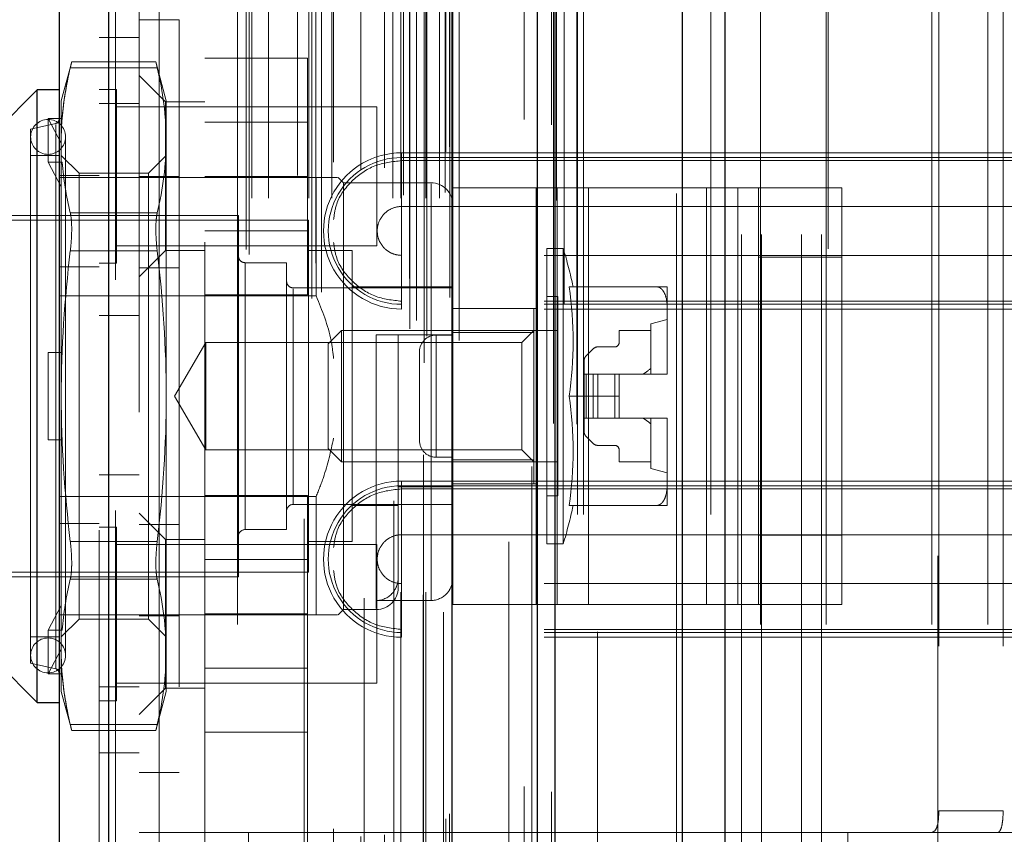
# Model space of a CAD drawing. Header units: inches. Extents: x 0.2 to 10.8, y 0.2 to 8.2.
# Tile 101 of 123: x 5.965 to 6.113, y 4.05 to 4.172. Entities that reach past the tile are written whole.
import ezdxf

# ---------------------------------------------------------------- set-up
doc = ezdxf.new("R2010")
doc.units = ezdxf.units.IN
doc.header["$MEASUREMENT"] = 0
doc.linetypes.add('HIDDEN', pattern=[0.07500000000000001, 0.05, -0.025])
doc.layers.add('DIMENSIONS', color=140, linetype='Continuous')
doc.styles.add('SLDTEXTSTYLE0', font='TXT', dxfattribs={"width": 0.7})
doc.dimstyles.new('SLDDIMSTYLE0', dxfattribs={"dimtxt": 0.0849609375, "dimasz": 0.13, "dimexe": 0, "dimexo": 0.0625, "dimgap": 0.021240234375, "dimtad": 0, "dimtih": 1, "dimtoh": 1, "dimlfac": 12, "dimrnd": 1e-09, "dimzin": 12, "dimdsep": 46, "dimtxsty": 'SLDTEXTSTYLE0', "dimsah": 1, "dimcen": 0.09, "dimadec": 0, "dimazin": 3, "dimtfac": 1, "dimtofl": 0, "dimtmove": 0, "dimatfit": 3, "dimfxl": 0, "dimfrac": 2, "dimtolj": 1, "dimtzin": 12, "dimarcsym": 0})

# ---------------------------------------------------------------- blocks, each defined once
blk = doc.blocks.new('_D_16')
at = {"layer": 'DIMENSIONS'}
for p, q in [((6.089792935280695, 5.135837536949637), (5.556361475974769, 5.135837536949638)), ((5.68136147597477, 5.135837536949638), (5.681361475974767, 4.289022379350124)), ((5.519787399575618, 4.134971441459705), (5.491257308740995, 4.134971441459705)), ((5.491257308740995, 4.134971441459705), (5.491257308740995, 3.999940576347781)), ((5.842935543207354, 4.134971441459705), (5.871465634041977, 4.134971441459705)), ((5.871465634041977, 4.134971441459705), (5.871465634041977, 3.999940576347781)), ((5.491257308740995, 3.999940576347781), (5.519787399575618, 3.999940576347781)), ((5.871465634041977, 3.999940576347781), (5.842935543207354, 3.999940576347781)), ((5.681361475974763, 3.095504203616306), (5.681361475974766, 3.980920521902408)), ((6.089792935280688, 3.095504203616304), (5.556361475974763, 3.095504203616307))]:
    blk.add_line(p, q, dxfattribs=at)
for points in [[(5.68136147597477, 5.135837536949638), (5.661361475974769, 5.005837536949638), (5.701361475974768, 5.005837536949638)], [(5.681361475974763, 3.095504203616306), (5.701361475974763, 3.225504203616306), (5.661361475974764, 3.225504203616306)]]:
    blk.add_solid(points, dxfattribs=at)
at = {"layer": 'DIMENSIONS', "char_height": 0.08333333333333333, "attachment_point": 1, "style": 'SLDTEXTSTYLE0'}
for s, insert in [('24.48', (5.519787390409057, 4.261413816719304)), ('621.9', (5.519787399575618, 4.107362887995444))]:
    blk.add_mtext(s, dxfattribs=dict(at, insert=insert))
blk = doc.blocks.new('_D_17')
at = {"layer": 'DIMENSIONS'}
for p, q in [((5.992584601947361, 5.251087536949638), (5.052772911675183, 5.251087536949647)), ((5.177772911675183, 5.251087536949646), (5.177772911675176, 4.344577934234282)), ((5.016198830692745, 4.214446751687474), (4.987668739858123, 4.214446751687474)), ((4.987668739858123, 4.214446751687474), (4.987668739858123, 4.079415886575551)), ((5.339346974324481, 4.214446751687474), (5.367877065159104, 4.214446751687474)), ((5.367877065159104, 4.214446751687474), (5.367877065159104, 4.079415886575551)), ((4.987668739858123, 4.079415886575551), (5.016198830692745, 4.079415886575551)), ((5.367877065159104, 4.079415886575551), (5.339346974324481, 4.079415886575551)), ((5.177772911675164, 2.980170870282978), (5.177772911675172, 3.92536496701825)), ((5.992584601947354, 2.980170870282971), (5.052772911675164, 2.980170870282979))]:
    blk.add_line(p, q, dxfattribs=at)
for points in [[(5.177772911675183, 5.251087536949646), (5.157772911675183, 5.121087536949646), (5.197772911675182, 5.121087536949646)], [(5.177772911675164, 2.980170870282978), (5.197772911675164, 3.110170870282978), (5.157772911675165, 3.110170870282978)]]:
    blk.add_solid(points, dxfattribs=at)
at = {"layer": 'DIMENSIONS', "char_height": 0.08333333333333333, "attachment_point": 1, "style": 'SLDTEXTSTYLE0'}
for s, insert in [('27.25', (5.016198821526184, 4.340889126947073)), ('692.2', (5.016198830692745, 4.186838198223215)), ('OPENING', (4.915735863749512, 4.032787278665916))]:
    blk.add_mtext(s, dxfattribs=dict(at, insert=insert))

msp = doc.modelspace()

# ---------------------------------------------------------------- linework, layer by layer
at = {"color": 7, "linetype": 'Continuous', "lineweight": 25}
for p, q in [((6.070660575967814, 5.343583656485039), (6.070660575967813, 2.897754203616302)), ((6.064296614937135, 2.897754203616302), (6.064296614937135, 5.342403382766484)), ((6.04258460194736, 2.897754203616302), (6.04258460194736, 5.333170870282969)), ((6.045220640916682, 2.897754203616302), (6.045220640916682, 5.333429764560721)), ((6.029781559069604, 2.923858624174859), (6.029781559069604, 5.307466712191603)), ((5.978260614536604, 2.93294315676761), (5.978260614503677, 5.298382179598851)), ((5.970823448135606, 5.295437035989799), (5.970823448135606, 2.935888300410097)), ((5.967542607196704, 4.16144449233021), (5.957892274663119, 4.151794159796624)), ((5.970823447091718, 4.16144449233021), (5.967542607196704, 4.16144449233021)), ((5.967542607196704, 4.069580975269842), (5.967542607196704, 4.16144449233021)), ((5.957892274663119, 4.079231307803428), (5.967542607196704, 4.069580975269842)), ((5.967542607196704, 4.069580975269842), (5.970823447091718, 4.069580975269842))]:
    msp.add_line(p, q, dxfattribs=at)
at = {"color": 7, "linetype": 'HIDDEN', "lineweight": 18}
for p, q in [((6.070660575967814, 5.34358365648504), (6.070660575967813, 2.897754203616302)), ((6.070660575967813, 2.897754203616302), (6.070660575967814, 5.34358365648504)), ((6.070660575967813, 2.897754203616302), (6.070660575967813, 5.34358365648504)), ((6.064296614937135, 2.897754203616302), (6.064296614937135, 5.342403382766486)), ((6.068539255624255, 2.897754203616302), (6.068539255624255, 5.342403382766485)), ((6.068539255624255, 2.897754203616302), (6.068539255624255, 5.342403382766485)), ((6.045220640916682, 2.897754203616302), (6.045220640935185, 5.333429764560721)), ((6.048584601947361, 2.897754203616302), (6.048584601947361, 5.333170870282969)), ((6.049463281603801, 2.897754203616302), (6.049463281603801, 5.333429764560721)), ((6.049463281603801, 2.897754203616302), (6.049463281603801, 5.333429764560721)), ((6.044966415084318, 2.911388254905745), (6.044966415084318, 5.319937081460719)), ((6.025556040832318, 2.920524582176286), (6.025556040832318, 5.310800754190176)), ((6.025556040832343, 2.920524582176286), (6.025556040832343, 5.310800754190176)), ((6.025471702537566, 5.306706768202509), (6.025471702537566, 2.92461856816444)), ((6.025981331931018, 2.924528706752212), (6.025981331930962, 5.306796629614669)), ((6.030823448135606, 2.923858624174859), (6.030823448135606, 5.307466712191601)), ((6.023418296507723, 2.925593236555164), (6.023418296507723, 5.305732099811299)), ((6.02441061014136, 2.92684811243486), (6.02441061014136, 5.304478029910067)), ((6.041711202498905, 5.304981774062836), (6.041711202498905, 2.926355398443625)), ((6.008743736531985, 2.930156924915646), (6.008743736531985, 5.301168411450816)), ((6.029405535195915, 2.930306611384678), (6.029405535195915, 5.301018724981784)), ((6.02940553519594, 2.930306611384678), (6.02940553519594, 5.301018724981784)), ((6.029857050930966, 2.929342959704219), (6.029857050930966, 5.301982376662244)), ((6.029883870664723, 2.929552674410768), (6.029883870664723, 5.301772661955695)), ((6.010175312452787, 2.931081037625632), (6.010175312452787, 5.300240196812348)), ((6.021020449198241, 5.299823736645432), (6.021020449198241, 2.931505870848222)), ((5.978260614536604, 5.298382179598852), (5.978260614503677, 2.932943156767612)), ((5.979302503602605, 2.93294315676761), (5.979302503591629, 5.298382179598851)), ((5.979302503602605, 5.298382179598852), (5.979302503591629, 2.932943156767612)), ((6.023387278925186, 2.93314036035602), (6.023387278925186, 5.298184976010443)), ((6.007563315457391, 5.297135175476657), (6.007563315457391, 2.934185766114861)), ((5.976823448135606, 5.29543703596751), (5.976823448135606, 2.935888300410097)), ((6.009328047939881, 2.935459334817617), (6.009328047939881, 5.295866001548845)), ((5.998878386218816, 2.937492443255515), (5.998878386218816, 5.293832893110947)), ((5.99931111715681, 2.936761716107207), (5.99931111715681, 5.294563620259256)), ((6.03827456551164, 5.29368109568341), (6.03827456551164, 2.937619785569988)), ((5.999711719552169, 2.94520967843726), (5.999711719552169, 5.286115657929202)), ((5.999711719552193, 2.94520967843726), (5.999711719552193, 5.286115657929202)), ((6.00224429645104, 2.94520967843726), (6.00224429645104, 5.286115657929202)), ((6.008279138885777, 2.945209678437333), (6.008279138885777, 5.286115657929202)), ((6.011724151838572, 2.94520967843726), (6.011724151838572, 5.286115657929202)), ((6.020894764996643, 2.94520967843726), (6.020894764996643, 5.286115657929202)), ((6.022067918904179, 5.286115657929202), (6.022067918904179, 2.94520967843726)), ((6.022067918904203, 2.94520967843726), (6.022067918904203, 5.286115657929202)), ((6.025817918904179, 2.94520967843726), (6.025817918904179, 5.286115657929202)), ((6.025817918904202, 5.286115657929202), (6.025817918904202, 2.94520967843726)), ((6.027891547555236, 2.94520967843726), (6.027891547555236, 5.286115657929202)), ((6.02789154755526, 2.94520967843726), (6.02789154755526, 5.286115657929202)), ((6.008067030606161, 5.28545156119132), (6.008067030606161, 2.945874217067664)), ((6.016596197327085, 5.28521434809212), (6.016596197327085, 2.946109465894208)), ((6.022484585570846, 2.945626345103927), (6.022484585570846, 5.285698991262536)), ((6.025401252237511, 5.285698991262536), (6.025401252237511, 2.945626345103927)), ((6.028734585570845, 2.946043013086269), (6.028734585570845, 5.285282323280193)), ((6.028734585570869, 2.946043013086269), (6.028734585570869, 5.285282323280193)), ((6.028490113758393, 5.283120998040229), (6.028490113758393, 2.948204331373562)), ((6.006552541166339, 2.948575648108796), (6.006552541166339, 5.282749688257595)), ((6.016048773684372, 2.949504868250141), (6.016048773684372, 5.281820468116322)), ((6.016048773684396, 2.949504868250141), (6.016048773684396, 5.281820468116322)), ((6.019603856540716, 2.949750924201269), (6.019603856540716, 5.281562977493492)), ((6.011992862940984, 2.950613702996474), (6.011992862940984, 5.280718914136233)), ((6.0288049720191, 2.952122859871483), (6.0288049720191, 5.27920247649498)), ((6.028804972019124, 2.952122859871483), (6.028804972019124, 5.27920247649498)), ((6.029352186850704, 2.952895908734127), (6.029352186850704, 5.278429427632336)), ((6.029352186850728, 2.952895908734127), (6.029352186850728, 5.278429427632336)), ((6.040544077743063, 2.956986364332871), (6.040544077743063, 5.274338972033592)), ((6.044677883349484, 2.956207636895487), (6.044677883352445, 5.275083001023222)), ((6.051584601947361, 2.980170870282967), (6.051584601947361, 5.251087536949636)), ((6.051584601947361, 2.980170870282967), (6.051584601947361, 5.251087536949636)), ((6.051584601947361, 2.980170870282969), (6.051584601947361, 5.251087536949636)), ((6.051584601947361, 2.980170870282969), (6.051584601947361, 5.251087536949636)), ((5.982823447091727, 5.213120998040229), (5.982823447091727, 3.018204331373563)), ((5.985823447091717, 3.018204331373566), (5.985823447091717, 5.213120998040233)), ((5.985823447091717, 3.018204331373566), (5.985823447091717, 5.213120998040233)), ((5.985823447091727, 5.213120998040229), (5.985823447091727, 3.018204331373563)), ((5.985823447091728, 5.213120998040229), (5.985823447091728, 3.018204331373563)), ((6.073167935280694, 3.839754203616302), (6.073167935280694, 4.391587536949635)), ((6.073167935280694, 3.839754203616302), (6.073167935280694, 4.391587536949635)), ((6.076167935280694, 3.839754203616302), (6.076167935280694, 4.391587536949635)), ((6.082167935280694, 3.839754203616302), (6.082167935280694, 4.391587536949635)), ((6.085167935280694, 3.839754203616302), (6.085167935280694, 4.391587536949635)), ((6.085167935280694, 3.839754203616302), (6.085167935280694, 4.391587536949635)), ((6.086169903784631, 4.237608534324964), (6.086169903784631, 3.991545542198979)), ((6.102574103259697, 3.991545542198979), (6.102574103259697, 4.237608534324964)), ((5.992665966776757, 4.038579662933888), (5.992665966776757, 4.192779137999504)), ((6.063417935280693, 4.045879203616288), (6.063417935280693, 4.185462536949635)), ((5.997587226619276, 4.181296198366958), (5.997587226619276, 4.050062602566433)), ((5.997587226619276, 4.181296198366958), (5.997587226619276, 4.050062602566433)), ((6.075999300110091, 4.181296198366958), (6.075999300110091, 4.050062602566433)), ((6.08584181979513, 4.181296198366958), (6.08584181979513, 4.050062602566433)), ((6.101683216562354, 4.181296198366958), (6.101683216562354, 4.050062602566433)), ((6.110119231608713, 4.181296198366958), (6.110119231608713, 4.050062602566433)), ((6.1027360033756, 4.178015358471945), (6.102736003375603, 4.053343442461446)), ((6.112386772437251, 4.178015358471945), (6.112386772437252, 4.053343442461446)), ((5.988823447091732, 4.171929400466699), (5.982823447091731, 4.171929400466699)), ((5.988823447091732, 4.171929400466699), (5.988823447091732, 4.059096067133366)), ((5.982823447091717, 4.169287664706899), (5.976823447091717, 4.169287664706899)), ((5.972715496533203, 4.165640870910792), (5.971151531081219, 4.159804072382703)), ((5.985355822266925, 4.165640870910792), (5.972695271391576, 4.165640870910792)), ((5.986899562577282, 4.159804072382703), (5.985335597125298, 4.165640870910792)), ((5.992665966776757, 4.166204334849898), (6.008082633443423, 4.166204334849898)), ((6.008082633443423, 4.148454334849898), (6.008082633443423, 4.166204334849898)), ((5.972509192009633, 4.164761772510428), (5.985541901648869, 4.164761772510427)), ((5.972509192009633, 4.164761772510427), (5.985541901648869, 4.164761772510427)), ((5.986760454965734, 4.159642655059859), (5.982823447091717, 4.163579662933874)), ((5.979427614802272, 4.161475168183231), (5.976823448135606, 4.161475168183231)), ((5.979427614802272, 4.135433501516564), (5.979427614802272, 4.161475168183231)), ((5.971151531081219, 4.156727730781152), (5.971151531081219, 4.159804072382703)), ((5.98282344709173, 4.159412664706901), (5.976823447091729, 4.159412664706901)), ((5.986760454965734, 4.159642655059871), (5.986760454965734, 4.137332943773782)), ((5.992665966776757, 4.159642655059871), (5.986760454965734, 4.159642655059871)), ((5.986899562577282, 4.153870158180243), (5.986899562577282, 4.159804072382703)), ((6.018490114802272, 4.158871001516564), (5.979427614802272, 4.158871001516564)), ((6.018490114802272, 4.138037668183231), (6.018490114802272, 4.158871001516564)), ((5.97031488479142, 4.156406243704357), (5.966558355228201, 4.155538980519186)), ((5.969183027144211, 4.150589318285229), (5.969183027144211, 4.157150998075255)), ((5.969183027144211, 4.157150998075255), (5.971281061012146, 4.157150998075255)), ((5.971151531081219, 4.153458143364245), (5.969183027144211, 4.157150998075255)), ((5.971281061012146, 4.157150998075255), (5.971151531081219, 4.156727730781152)), ((5.971151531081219, 4.156727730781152), (5.971151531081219, 4.153458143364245)), ((6.008082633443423, 4.156616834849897), (5.992665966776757, 4.156616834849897)), ((5.966558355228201, 4.075486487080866), (5.966558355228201, 4.155538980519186)), ((5.97031488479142, 4.074619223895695), (5.97031488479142, 4.15625892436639)), ((5.971151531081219, 4.153458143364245), (5.971151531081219, 4.150166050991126)), ((5.971807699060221, 4.07663478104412), (5.971807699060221, 4.154390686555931)), ((5.986899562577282, 4.115512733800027), (5.986899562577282, 4.153870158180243)), ((6.022193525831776, 4.152000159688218), (6.143584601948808, 4.152000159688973)), ((6.022193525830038, 4.152000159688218), (6.022193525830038, 4.150829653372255)), ((5.970823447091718, 4.15160197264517), (5.966558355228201, 4.15160197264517)), ((5.969183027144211, 4.150589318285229), (5.971281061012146, 4.150589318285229)), ((5.971151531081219, 4.146896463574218), (5.969183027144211, 4.150589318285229)), ((5.973815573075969, 4.14893793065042), (5.971151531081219, 4.15160197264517)), ((5.971281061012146, 4.150589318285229), (5.971151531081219, 4.150166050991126)), ((5.986899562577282, 4.15160197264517), (5.984235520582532, 4.14893793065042)), ((6.022193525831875, 4.151289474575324), (6.143584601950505, 4.151289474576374)), ((6.022193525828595, 4.151289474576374), (6.022193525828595, 4.143947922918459)), ((6.022193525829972, 4.150829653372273), (6.143584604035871, 4.150829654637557)), ((5.971151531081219, 4.115512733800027), (5.971151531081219, 4.150166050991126)), ((5.973815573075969, 4.144459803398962), (5.973815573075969, 4.14893793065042)), ((5.984235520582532, 4.14893793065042), (5.973815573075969, 4.14893793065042)), ((5.984235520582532, 4.144459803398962), (5.984235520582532, 4.14893793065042)), ((6.009373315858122, 4.148321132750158), (5.970823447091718, 4.148321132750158)), ((5.976823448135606, 4.148621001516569), (5.970823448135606, 4.148621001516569)), ((5.988823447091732, 4.14847106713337), (5.982823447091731, 4.14847106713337)), ((5.992665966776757, 4.148454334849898), (6.008082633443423, 4.148454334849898)), ((6.008082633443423, 4.130704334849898), (6.008082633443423, 4.148454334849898)), ((6.009373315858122, 4.130547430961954), (6.009373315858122, 4.148321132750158)), ((6.013474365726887, 4.147500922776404), (6.012654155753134, 4.148321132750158)), ((6.013474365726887, 4.083524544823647), (6.013474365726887, 4.147500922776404)), ((6.026597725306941, 4.147500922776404), (6.013474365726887, 4.147500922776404)), ((6.026597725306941, 4.084871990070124), (6.026597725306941, 4.147350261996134)), ((6.029878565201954, 4.084264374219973), (6.029878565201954, 4.146764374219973)), ((6.029878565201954, 4.146764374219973), (6.045505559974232, 4.146764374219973)), ((6.042378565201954, 4.084264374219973), (6.042378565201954, 4.146764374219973)), ((6.045505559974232, 4.084264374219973), (6.045505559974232, 4.146764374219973)), ((6.045505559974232, 4.146764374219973), (6.067898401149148, 4.146764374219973)), ((6.050192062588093, 4.084264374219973), (6.050192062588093, 4.146764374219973)), ((6.067898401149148, 4.084264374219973), (6.067898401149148, 4.146764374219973)), ((6.067898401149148, 4.146764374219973), (6.075711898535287, 4.146764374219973)), ((6.07258490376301, 4.084264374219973), (6.07258490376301, 4.146764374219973)), ((6.075711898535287, 4.146764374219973), (6.088211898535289, 4.146764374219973)), ((6.075711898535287, 4.136347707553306), (6.075711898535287, 4.146764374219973)), ((6.088211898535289, 4.146764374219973), (6.088211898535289, 4.136347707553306)), ((5.973815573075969, 4.082087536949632), (5.973815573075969, 4.144459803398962)), ((5.984235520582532, 4.082087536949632), (5.984235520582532, 4.144459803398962)), ((6.022193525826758, 4.143947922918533), (6.143584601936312, 4.143947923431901)), ((6.008225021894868, 4.141923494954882), (5.962621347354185, 4.141923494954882)), ((5.997726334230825, 4.142579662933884), (5.963277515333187, 4.142579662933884)), ((5.972509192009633, 4.142978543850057), (5.985541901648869, 4.142978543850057)), ((5.972509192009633, 4.142978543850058), (5.985541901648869, 4.142978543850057)), ((5.997726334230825, 4.088445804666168), (5.997726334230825, 4.142579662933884)), ((6.008225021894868, 4.08910197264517), (6.008225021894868, 4.141923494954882)), ((5.992665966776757, 4.140291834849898), (6.008082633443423, 4.140291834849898)), ((5.972509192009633, 4.137295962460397), (5.985541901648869, 4.137295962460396)), ((5.972509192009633, 4.137295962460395), (5.985541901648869, 4.137295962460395)), ((5.979427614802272, 4.138037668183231), (6.018490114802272, 4.138037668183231)), ((5.982823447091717, 4.13339593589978), (5.986760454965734, 4.137332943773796)), ((5.986760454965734, 4.137332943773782), (5.992665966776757, 4.137332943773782)), ((6.014786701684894, 4.137330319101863), (6.008225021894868, 4.137330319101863)), ((6.014786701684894, 4.093695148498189), (6.014786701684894, 4.137330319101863)), ((6.04398617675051, 4.093367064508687), (6.04398617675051, 4.137658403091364)), ((6.04642802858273, 4.137658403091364), (6.04398617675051, 4.137658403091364)), ((6.04642802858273, 4.093367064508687), (6.04642802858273, 4.137658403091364)), ((6.022193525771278, 4.129281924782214), (6.022193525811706, 4.136623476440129)), ((6.143584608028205, 4.136623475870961), (6.02219352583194, 4.136623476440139)), ((6.075711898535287, 4.094681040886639), (6.075711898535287, 4.136347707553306)), ((6.075711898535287, 4.136347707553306), (6.088211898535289, 4.136347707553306)), ((6.088211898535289, 4.094681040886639), (6.088211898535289, 4.136347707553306)), ((5.976823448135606, 4.134912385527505), (5.970823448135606, 4.134912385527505)), ((5.976823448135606, 4.135433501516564), (5.979427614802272, 4.135433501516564)), ((5.988823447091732, 4.134762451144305), (5.982823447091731, 4.134762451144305)), ((5.998710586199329, 4.095499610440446), (5.998710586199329, 4.135525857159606)), ((6.004944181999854, 4.135525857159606), (5.998710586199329, 4.135525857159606)), ((6.004944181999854, 4.095499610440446), (6.004944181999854, 4.135525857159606)), ((6.029878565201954, 4.131752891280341), (6.005928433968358, 4.131752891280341)), ((6.005928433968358, 4.099272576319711), (6.005928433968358, 4.131601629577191)), ((6.029878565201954, 4.131916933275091), (6.014786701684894, 4.131916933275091)), ((6.047317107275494, 4.131916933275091), (6.060453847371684, 4.131916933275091)), ((6.062030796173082, 4.128480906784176), (6.062030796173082, 4.131916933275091)), ((6.009373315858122, 4.130547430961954), (5.970823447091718, 4.130547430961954)), ((5.992665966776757, 4.130704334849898), (6.008082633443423, 4.130704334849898)), ((6.022193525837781, 4.128571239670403), (6.022193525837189, 4.12974174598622)), ((6.143584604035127, 4.129741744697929), (6.022193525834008, 4.129741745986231)), ((6.045626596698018, 4.130440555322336), (6.04398617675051, 4.130440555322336)), ((6.045626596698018, 4.100584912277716), (6.045626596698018, 4.130440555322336)), ((6.143584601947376, 4.129281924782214), (6.022193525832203, 4.129281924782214)), ((6.143584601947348, 4.128571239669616), (6.022193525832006, 4.128571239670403)), ((6.029878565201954, 4.128639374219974), (6.042378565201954, 4.128639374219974)), ((6.042017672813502, 4.128636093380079), (6.029878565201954, 4.128636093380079)), ((6.042017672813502, 4.125079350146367), (6.042017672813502, 4.128636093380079)), ((6.062030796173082, 4.118948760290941), (6.062030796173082, 4.128480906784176)), ((5.976823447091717, 4.127620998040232), (5.982823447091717, 4.127620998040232)), ((6.062030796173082, 4.126995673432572), (6.059570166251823, 4.126339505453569)), ((6.01319057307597, 4.125355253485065), (6.011177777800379, 4.123342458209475)), ((6.01319057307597, 4.105670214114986), (6.01319057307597, 4.125355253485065)), ((6.045626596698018, 4.125355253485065), (6.01319057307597, 4.125355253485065)), ((6.042017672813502, 4.125355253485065), (6.040241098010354, 4.123578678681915)), ((6.059570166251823, 4.125355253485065), (6.054812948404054, 4.125355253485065)), ((6.054812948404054, 4.125355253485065), (6.054812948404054, 4.123550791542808)), ((6.059570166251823, 4.118793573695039), (6.059570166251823, 4.126339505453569)), ((6.026597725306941, 4.124699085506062), (6.018395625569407, 4.124699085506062)), ((6.018395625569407, 4.124699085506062), (6.018395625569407, 4.083670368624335)), ((6.021676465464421, 4.086805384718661), (6.021676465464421, 4.124699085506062)), ((6.027378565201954, 4.12468104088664), (6.027378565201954, 4.106347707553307)), ((6.027378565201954, 4.12468104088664), (6.029878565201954, 4.12468104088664)), ((6.027378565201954, 4.106347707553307), (6.027378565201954, 4.12468104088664)), ((6.042017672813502, 4.125079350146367), (6.029878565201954, 4.125079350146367)), ((6.042017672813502, 4.105946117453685), (6.042017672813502, 4.125079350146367)), ((5.9928083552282, 4.123578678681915), (5.988151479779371, 4.115512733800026)), ((5.9928083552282, 4.107446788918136), (5.9928083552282, 4.123578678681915)), ((6.040241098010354, 4.123578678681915), (5.9928083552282, 4.123578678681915)), ((6.011177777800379, 4.107683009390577), (6.011177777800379, 4.123342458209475)), ((6.040241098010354, 4.107446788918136), (6.040241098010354, 4.123578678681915)), ((6.050915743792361, 4.122606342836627), (6.04985188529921, 4.121542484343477)), ((6.054156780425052, 4.122894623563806), (6.051611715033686, 4.122894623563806)), ((5.969183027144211, 4.108951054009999), (5.969183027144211, 4.122074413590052)), ((5.969183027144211, 4.122074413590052), (5.971151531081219, 4.122074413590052)), ((5.971281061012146, 4.122074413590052), (5.971151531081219, 4.122074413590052)), ((6.024878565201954, 4.12218104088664), (6.024878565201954, 4.108847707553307)), ((6.049563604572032, 4.120846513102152), (6.049563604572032, 4.118793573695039)), ((6.049563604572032, 4.118793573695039), (6.049563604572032, 4.112231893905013)), ((6.04985188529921, 4.118793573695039), (6.049563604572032, 4.118793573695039)), ((6.050915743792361, 4.118793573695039), (6.04985188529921, 4.118793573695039)), ((6.04985188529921, 4.118793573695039), (6.04985188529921, 4.112231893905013)), ((6.04985188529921, 4.118793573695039), (6.04985188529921, 4.112231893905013)), ((6.051611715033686, 4.118793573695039), (6.050915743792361, 4.118793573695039)), ((6.050915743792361, 4.118793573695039), (6.050915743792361, 4.112231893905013)), ((6.050915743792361, 4.118793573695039), (6.050915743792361, 4.112231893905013)), ((6.051611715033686, 4.118793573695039), (6.051611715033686, 4.112231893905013)), ((6.054156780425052, 4.118793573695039), (6.051611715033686, 4.118793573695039)), ((6.051611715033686, 4.118793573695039), (6.051611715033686, 4.112231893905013)), ((6.054156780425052, 4.118793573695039), (6.054156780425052, 4.112231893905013)), ((6.054812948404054, 4.118793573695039), (6.054156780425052, 4.118793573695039)), ((6.054156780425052, 4.118793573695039), (6.054156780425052, 4.112231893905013)), ((6.054812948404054, 4.118793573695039), (6.062029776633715, 4.118793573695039)), ((6.054812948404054, 4.115512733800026), (6.054812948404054, 4.118793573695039)), ((6.062029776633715, 4.118793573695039), (6.062030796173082, 4.118793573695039)), ((6.062030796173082, 4.118793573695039), (6.062030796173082, 4.118948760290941)), ((5.971151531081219, 4.080859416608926), (5.971151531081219, 4.115512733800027)), ((5.986899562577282, 4.077155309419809), (5.986899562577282, 4.115512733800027)), ((5.988151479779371, 4.115512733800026), (5.9928083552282, 4.107446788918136)), ((6.047317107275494, 4.115512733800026), (6.054812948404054, 4.115512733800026)), ((6.054812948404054, 4.115512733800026), (6.054812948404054, 4.112231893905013)), ((6.04985188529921, 4.112231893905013), (6.049563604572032, 4.112231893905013)), ((6.049563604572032, 4.112231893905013), (6.049563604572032, 4.1101789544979)), ((6.050915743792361, 4.112231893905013), (6.04985188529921, 4.112231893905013)), ((6.051611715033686, 4.112231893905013), (6.050915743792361, 4.112231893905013)), ((6.054156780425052, 4.112231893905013), (6.051611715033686, 4.112231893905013)), ((6.054812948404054, 4.112231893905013), (6.054156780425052, 4.112231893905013)), ((6.054812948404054, 4.112231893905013), (6.062029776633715, 4.112231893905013)), ((6.059570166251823, 4.104685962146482), (6.059570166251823, 4.112231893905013)), ((6.062029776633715, 4.112231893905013), (6.062030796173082, 4.112231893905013)), ((6.062030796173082, 4.112076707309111), (6.062030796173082, 4.112231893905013)), ((6.062030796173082, 4.102544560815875), (6.062030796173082, 4.112076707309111)), ((6.04985188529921, 4.109482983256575), (6.050915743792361, 4.108419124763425)), ((5.969183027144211, 4.108951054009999), (5.971151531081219, 4.108951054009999)), ((5.971281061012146, 4.108951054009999), (5.971151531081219, 4.108951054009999)), ((6.011177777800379, 4.107683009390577), (6.01319057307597, 4.105670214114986)), ((6.051611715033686, 4.108130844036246), (6.054156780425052, 4.108130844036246)), ((5.9928083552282, 4.107446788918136), (6.040241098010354, 4.107446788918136)), ((6.027378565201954, 4.106347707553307), (6.029878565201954, 4.106347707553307)), ((6.040241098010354, 4.107446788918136), (6.042017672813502, 4.105670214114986)), ((6.054812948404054, 4.107474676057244), (6.054812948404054, 4.105670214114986)), ((6.01319057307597, 4.105670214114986), (6.045626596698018, 4.105670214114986)), ((6.042017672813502, 4.105946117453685), (6.029878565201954, 4.105946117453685)), ((6.042017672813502, 4.102389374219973), (6.042017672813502, 4.105946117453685)), ((6.054812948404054, 4.105670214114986), (6.059570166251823, 4.105670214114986)), ((6.059570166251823, 4.104685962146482), (6.062030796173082, 4.10402979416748)), ((5.982823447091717, 4.103704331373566), (5.976823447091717, 4.103704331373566)), ((6.029878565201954, 4.101921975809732), (6.021676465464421, 4.101921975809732)), ((6.022193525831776, 4.102787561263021), (6.143584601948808, 4.102787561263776)), ((6.022193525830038, 4.102787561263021), (6.022193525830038, 4.101617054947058)), ((6.022193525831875, 4.102076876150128), (6.143584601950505, 4.102076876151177)), ((6.022193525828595, 4.102076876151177), (6.022193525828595, 4.094735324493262)), ((6.029878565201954, 4.102389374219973), (6.042378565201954, 4.102389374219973)), ((6.062030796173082, 4.09910853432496), (6.062030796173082, 4.102544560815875)), ((6.009373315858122, 4.100478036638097), (5.970823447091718, 4.100478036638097)), ((5.992665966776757, 4.100621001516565), (6.008082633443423, 4.100621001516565)), ((6.008082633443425, 4.082871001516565), (6.008082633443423, 4.100621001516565)), ((6.009373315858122, 4.082704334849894), (6.009373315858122, 4.100478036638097)), ((6.022193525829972, 4.101617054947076), (6.143584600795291, 4.10161705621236)), ((6.04398617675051, 4.100584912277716), (6.045626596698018, 4.100584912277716)), ((6.005928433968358, 4.099272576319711), (6.029878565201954, 4.099272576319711)), ((6.014786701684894, 4.09910853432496), (6.021676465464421, 4.09910853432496)), ((6.047317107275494, 4.09910853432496), (6.060453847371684, 4.09910853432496)), ((5.986760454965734, 4.094025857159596), (5.982823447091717, 4.097962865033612)), ((5.976823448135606, 4.096412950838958), (5.970823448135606, 4.096412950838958)), ((5.979427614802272, 4.095891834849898), (5.976823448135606, 4.095891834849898)), ((5.979427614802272, 4.069850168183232), (5.979427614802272, 4.095891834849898)), ((5.988823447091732, 4.096263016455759), (5.982823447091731, 4.096263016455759)), ((5.998710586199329, 4.095499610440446), (6.004944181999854, 4.095499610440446)), ((6.022193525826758, 4.094735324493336), (6.14358460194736, 4.094735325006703)), ((6.075711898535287, 4.094681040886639), (6.088211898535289, 4.094681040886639)), ((6.075711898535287, 4.084264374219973), (6.075711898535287, 4.094681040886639)), ((6.088211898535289, 4.094681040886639), (6.088211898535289, 4.084264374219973)), ((5.972509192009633, 4.093729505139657), (5.985541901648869, 4.093729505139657)), ((5.972509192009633, 4.093729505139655), (5.985541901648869, 4.093729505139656)), ((6.018490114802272, 4.093287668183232), (5.979427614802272, 4.093287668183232)), ((5.986760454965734, 4.094025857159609), (5.986760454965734, 4.082871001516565)), ((5.992665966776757, 4.094025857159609), (5.986760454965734, 4.094025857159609)), ((6.008225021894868, 4.093695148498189), (6.014786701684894, 4.093695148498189)), ((6.018490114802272, 4.072454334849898), (6.018490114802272, 4.093287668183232)), ((6.04398617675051, 4.093367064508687), (6.04642802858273, 4.093367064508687)), ((6.008082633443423, 4.091033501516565), (5.992665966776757, 4.091033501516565)), ((5.962621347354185, 4.08910197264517), (6.008225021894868, 4.08910197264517)), ((5.963277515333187, 4.088445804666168), (5.997726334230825, 4.088445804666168)), ((5.972509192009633, 4.088046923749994), (5.985541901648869, 4.088046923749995)), ((5.972509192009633, 4.088046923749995), (5.985541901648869, 4.088046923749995)), ((6.022193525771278, 4.080069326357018), (6.022193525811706, 4.087410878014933)), ((6.143584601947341, 4.087410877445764), (6.02219352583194, 4.087410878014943)), ((5.969183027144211, 4.080436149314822), (5.971151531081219, 4.084129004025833)), ((6.026597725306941, 4.084871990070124), (6.018395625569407, 4.084871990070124)), ((6.029878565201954, 4.084264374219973), (6.045505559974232, 4.084264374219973)), ((6.045505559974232, 4.084264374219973), (6.067898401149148, 4.084264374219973)), ((6.067898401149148, 4.084264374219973), (6.075711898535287, 4.084264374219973)), ((6.075711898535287, 4.084264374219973), (6.088211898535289, 4.084264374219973)), ((5.976823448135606, 4.082704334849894), (5.970823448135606, 4.082704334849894)), ((6.009373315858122, 4.082704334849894), (5.976823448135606, 4.082704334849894)), ((5.988823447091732, 4.082554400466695), (5.982823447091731, 4.082554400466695)), ((5.986760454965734, 4.082871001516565), (5.986760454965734, 4.07171614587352)), ((5.992665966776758, 4.082871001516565), (6.008082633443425, 4.082871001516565)), ((6.008082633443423, 4.065121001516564), (6.008082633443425, 4.082871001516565)), ((6.012654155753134, 4.082704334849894), (6.013474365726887, 4.083524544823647)), ((6.013474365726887, 4.083524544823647), (6.018395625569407, 4.083524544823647)), ((5.971151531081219, 4.079423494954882), (5.973815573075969, 4.082087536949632)), ((5.973815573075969, 4.082087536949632), (5.984235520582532, 4.082087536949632)), ((5.984235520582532, 4.082087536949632), (5.986899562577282, 4.079423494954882)), ((5.971281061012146, 4.080436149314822), (5.969183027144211, 4.080436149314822)), ((5.969183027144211, 4.080436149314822), (5.969183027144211, 4.073874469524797)), ((5.971281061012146, 4.080436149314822), (5.971151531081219, 4.080859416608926)), ((5.971151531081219, 4.080859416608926), (5.971151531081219, 4.077567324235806)), ((6.022193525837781, 4.079358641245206), (6.022193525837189, 4.080529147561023)), ((6.143584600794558, 4.080529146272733), (6.022193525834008, 4.080529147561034)), ((6.143584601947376, 4.080069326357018), (6.022193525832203, 4.080069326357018)), ((5.966558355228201, 4.079423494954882), (5.970823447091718, 4.079423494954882)), ((6.143584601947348, 4.079358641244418), (6.022193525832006, 4.079358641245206)), ((5.969183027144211, 4.073874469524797), (5.971151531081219, 4.077567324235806)), ((5.971151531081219, 4.0742977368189), (5.971151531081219, 4.077567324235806)), ((5.986899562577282, 4.071221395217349), (5.986899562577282, 4.077155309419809)), ((5.966558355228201, 4.075486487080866), (5.97031488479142, 4.074619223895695)), ((5.971281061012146, 4.073874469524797), (5.969183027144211, 4.073874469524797)), ((5.971281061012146, 4.073874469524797), (5.971151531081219, 4.0742977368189)), ((5.971151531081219, 4.071221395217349), (5.971151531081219, 4.0742977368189)), ((5.992665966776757, 4.074708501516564), (6.008082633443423, 4.074708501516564)), ((5.979427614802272, 4.072454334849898), (6.018490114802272, 4.072454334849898)), ((5.971151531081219, 4.071221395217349), (5.972715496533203, 4.06538459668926)), ((5.976823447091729, 4.0719126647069), (5.98282344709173, 4.0719126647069)), ((5.982823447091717, 4.067779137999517), (5.986760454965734, 4.071716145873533)), ((5.985335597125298, 4.06538459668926), (5.986899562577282, 4.071221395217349)), ((5.986760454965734, 4.07171614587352), (5.992665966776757, 4.07171614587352)), ((5.976823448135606, 4.069850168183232), (5.979427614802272, 4.069850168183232)), ((5.972509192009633, 4.066263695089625), (5.985541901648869, 4.066263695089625)), ((5.972509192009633, 4.066263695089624), (5.985541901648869, 4.066263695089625)), ((5.972695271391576, 4.06538459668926), (5.985355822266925, 4.06538459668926)), ((5.992665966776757, 4.065121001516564), (6.008082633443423, 4.065121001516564)), ((5.976823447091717, 4.062037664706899), (5.982823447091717, 4.062037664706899)), ((5.982823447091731, 4.059096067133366), (5.988823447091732, 4.059096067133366)), ((6.102736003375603, 4.053343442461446), (6.112386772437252, 4.053343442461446)), ((5.982823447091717, 4.050062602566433), (5.992665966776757, 4.050062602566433)), ((5.997587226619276, 4.050062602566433), (5.992665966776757, 4.050062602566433)), ((5.999227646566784, 4.050062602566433), (5.997587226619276, 4.050062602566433)), ((5.999227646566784, 4.050062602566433), (5.999227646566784, 4.045141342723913)), ((5.999227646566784, 4.050062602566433), (6.089122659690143, 4.050062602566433)), ((5.999227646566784, 4.050062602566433), (6.089122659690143, 4.050062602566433)), ((6.089122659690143, 4.050062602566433), (6.075999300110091, 4.050062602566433)), ((6.089122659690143, 4.050062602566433), (6.089122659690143, 4.045141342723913)), ((6.143584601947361, 4.050062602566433), (6.089122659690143, 4.050062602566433))]:
    msp.add_line(p, q, dxfattribs=at)
at = {"color": 7, "linetype": 'HIDDEN', "lineweight": 18, "flags": 128}
for points in [[(6.04847363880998, 2.911327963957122), (6.048474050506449, 4.106132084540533), (6.048473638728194, 5.319993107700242)], [(6.046573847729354, 2.929385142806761), (6.046573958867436, 4.066941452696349), (6.046573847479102, 5.301928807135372)], [(6.045402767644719, 2.94484573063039), (6.045403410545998, 4.066933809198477), (6.04540276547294, 5.286497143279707)], [(6.045402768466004, 2.94482892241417), (6.045403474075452, 4.140684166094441), (6.045402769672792, 5.286495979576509)], [(6.038286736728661, 5.28479426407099), (6.038286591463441, 4.125190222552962), (6.038286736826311, 2.946532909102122)]]:
    msp.add_lwpolyline(points, dxfattribs=at)
at = {"color": 7, "linetype": 'HIDDEN', "lineweight": 18}
for centre, radius, start, end in [((5.969183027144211, 4.154390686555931), 0.00262467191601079, 0, 180), ((5.970167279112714, 4.157045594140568), 0.0006561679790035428, 283.0000000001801, 359.9999999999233), ((5.969183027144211, 4.154390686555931), 0.00262467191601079, 180, 0), ((6.022193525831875, 4.140285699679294), 0.01171446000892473, 90.0000000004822, 270.0000000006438), ((6.022193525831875, 4.140285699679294), 0.01100377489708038, 90, 270.000000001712), ((6.026597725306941, 4.14422008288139), 0.003280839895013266, 0, 90), ((5.972844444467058, 4.115512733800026), 0.0768438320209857, 12.32604560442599, 16.74966025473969), ((5.998710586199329, 4.13651010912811), 0.0009842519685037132, 180, 270.0000000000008), ((6.005928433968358, 4.132737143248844), 0.0009842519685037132, 180, 270.0000000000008), ((5.991525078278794, 4.123714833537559), 0.05639170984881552, 351.6367379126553, 8.363262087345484), ((6.027378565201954, 4.12218104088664), 0.002500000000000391, 90, 180), ((6.051611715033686, 4.121910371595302), 0.0009842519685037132, 90, 135), ((6.054156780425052, 4.123550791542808), 0.0006561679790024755, 270.0000000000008, 0), ((6.050547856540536, 4.120846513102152), 0.000984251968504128, 135.0000000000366, 180), ((6.05040817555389, 4.118947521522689), 0.01162262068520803, 359.2410645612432, 0.006106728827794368), ((6.050408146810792, 4.118947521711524), 0.01162264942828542, 359.2410655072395, 0.006105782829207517), ((5.991525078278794, 4.107310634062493), 0.05639170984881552, 351.6367379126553, 8.363262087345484), ((6.050408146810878, 4.112077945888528), 0.01162264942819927, 359.9938942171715, 0.7589344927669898), ((6.050408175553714, 4.112077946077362), 0.01162262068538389, 359.9938932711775, 0.7589354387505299), ((6.050547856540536, 4.1101789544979), 0.000984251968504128, 180, 224.9999999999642), ((6.027378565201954, 4.108847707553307), 0.002500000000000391, 180, 270.0000000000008), ((6.051611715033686, 4.10911509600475), 0.0009842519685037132, 225.0000000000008, 270.0000000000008), ((6.054156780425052, 4.107474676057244), 0.0006561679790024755, 0, 90), ((6.022193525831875, 4.091073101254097), 0.01171446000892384, 90.0000000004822, 270.0000000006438), ((6.022193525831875, 4.091073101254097), 0.01100377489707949, 90, 270.000000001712), ((6.005928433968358, 4.098288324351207), 0.0009842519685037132, 90, 180), ((5.972844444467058, 4.115512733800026), 0.0768438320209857, 343.2503397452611, 347.6739543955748), ((5.998710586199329, 4.094515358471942), 0.0009842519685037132, 90, 180), ((6.018395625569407, 4.086805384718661), 0.003280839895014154, 270.0000000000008, 359.9999999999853), ((5.969183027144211, 4.07663478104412), 0.00262467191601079, 0, 180), ((5.969183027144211, 4.07663478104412), 0.00262467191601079, 180, 0), ((5.970167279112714, 4.073979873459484), 0.0006561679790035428, 7.755464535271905e-11, 76.99999999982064)]:
    msp.add_arc(centre, radius, start, end, dxfattribs=at)
for points, knots in [([(5.972695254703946, 4.165554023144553), (5.97270024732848, 4.16557544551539), (5.972717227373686, 4.16564830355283), (5.972619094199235, 4.165226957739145), (5.972523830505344, 4.164823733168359), (5.972509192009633, 4.164761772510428)], [0, 0, 0, 0, 0.2606228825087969, 0.8863851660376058, 1, 1, 1, 1]), ([(5.985541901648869, 4.164761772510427), (5.98546556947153, 4.165086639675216), (5.985344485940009, 4.165601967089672), (5.985352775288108, 4.1655669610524), (5.985355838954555, 4.165554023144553)], [0, 0, 0, 0, 0.6304092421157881, 1, 1, 1, 1]), ([(6.011992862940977, 4.142011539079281), (6.01209964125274, 4.142796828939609), (6.012393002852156, 4.144954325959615), (6.014589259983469, 4.147907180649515), (6.018042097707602, 4.150356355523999), (6.020809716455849, 4.150671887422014), (6.022193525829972, 4.150829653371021)], [0, 0, 0, 0, 0.1602007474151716, 0.4401338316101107, 0.7200669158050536, 1, 1, 1, 1]), ([(6.012561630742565, 4.148321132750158), (6.012506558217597, 4.148321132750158), (6.012382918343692, 4.148321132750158), (6.010963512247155, 4.148321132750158), (6.009746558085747, 4.148321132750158), (6.009373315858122, 4.148321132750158)], [0, 0, 0, 0, 0.3576770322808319, 0.8029982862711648, 1, 1, 1, 1]), ([(6.02219352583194, 4.136623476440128), (6.021714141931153, 4.13662347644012), (6.021234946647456, 4.136718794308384), (6.020349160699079, 4.137085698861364), (6.019942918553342, 4.137357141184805), (6.019264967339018, 4.138035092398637), (6.018993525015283, 4.138441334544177), (6.018626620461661, 4.139327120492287), (6.018531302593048, 4.139806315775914), (6.018531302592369, 4.140765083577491), (6.018626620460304, 4.141244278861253), (6.018993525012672, 4.142130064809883), (6.019264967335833, 4.142536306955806), (6.019942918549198, 4.143214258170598), (6.02034916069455, 4.143485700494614), (6.021234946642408, 4.143852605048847), (6.021714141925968, 4.143947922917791), (6.022193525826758, 4.143947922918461)], [0, 0, 0, 0, 0.125, 0.125, 0.25, 0.25, 0.375, 0.375, 0.5, 0.5, 0.625, 0.625, 0.75, 0.75, 0.875, 0.875, 1, 1, 1, 1]), ([(5.972509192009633, 4.142978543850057), (5.972577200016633, 4.142690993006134), (5.972628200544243, 4.142344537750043), (5.972697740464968, 4.141535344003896), (5.97271544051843, 4.141073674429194), (5.972715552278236, 4.140084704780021), (5.972697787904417, 4.139543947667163), (5.972628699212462, 4.138441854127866), (5.972577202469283, 4.137871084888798), (5.972509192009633, 4.137295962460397)], [0, 0, 0, 0, 0.25, 0.25, 0.5, 0.5, 0.75, 0.75, 1, 1, 1, 1]), ([(5.985541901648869, 4.137295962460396), (5.985473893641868, 4.137871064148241), (5.985422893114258, 4.138435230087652), (5.985353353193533, 4.139541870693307), (5.985335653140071, 4.140079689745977), (5.985335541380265, 4.141069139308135), (5.985353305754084, 4.141533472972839), (5.985422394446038, 4.1423400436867), (5.985473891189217, 4.142690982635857), (5.985541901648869, 4.142978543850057)], [0, 0, 0, 0, 0.25, 0.25, 0.5, 0.5, 0.75, 0.75, 1, 1, 1, 1]), ([(6.022193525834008, 4.129741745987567), (6.02080971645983, 4.129899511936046), (6.018042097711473, 4.130215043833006), (6.014589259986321, 4.13266421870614), (6.012393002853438, 4.135617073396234), (6.012099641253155, 4.137774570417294), (6.011992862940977, 4.138559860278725)], [0, 0, 0, 0, 0.2799330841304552, 0.559866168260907, 0.8397992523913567, 0.9999999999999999, 0.9999999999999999, 0.9999999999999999, 0.9999999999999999]), ([(6.062030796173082, 4.128480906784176), (6.062030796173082, 4.129142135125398), (6.061985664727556, 4.129804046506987), (6.061697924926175, 4.130765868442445), (6.061564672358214, 4.131081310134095), (6.06125559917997, 4.131494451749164), (6.061130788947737, 4.131625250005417), (6.060828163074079, 4.131830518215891), (6.060648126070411, 4.131903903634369), (6.060453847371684, 4.131916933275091)], [0, 0, 0, 0, 0.4999999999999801, 0.4999999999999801, 0.7500000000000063, 0.7500000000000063, 0.8750000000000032, 0.8750000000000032, 1, 1, 1, 1]), ([(6.060453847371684, 4.131916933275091), (6.060647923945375, 4.131916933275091), (6.060827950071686, 4.131916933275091), (6.06113012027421, 4.131916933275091), (6.061254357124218, 4.131916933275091), (6.061566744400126, 4.131916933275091), (6.061698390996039, 4.131916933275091), (6.061985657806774, 4.131916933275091), (6.062030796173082, 4.131916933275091), (6.062030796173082, 4.131916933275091)], [0, 0, 0, 0, 0.1250000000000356, 0.1250000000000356, 0.2500000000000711, 0.2500000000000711, 0.5000000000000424, 0.5000000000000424, 1, 1, 1, 1]), ([(6.009373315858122, 4.130547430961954), (6.01027002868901, 4.128348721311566), (6.011510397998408, 4.125307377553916), (6.011888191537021, 4.122062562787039), (6.011992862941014, 4.121163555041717)], [0, 0, 0, 0, 0.7229401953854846, 0.9999999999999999, 0.9999999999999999, 0.9999999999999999, 0.9999999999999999]), ([(6.026597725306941, 4.124699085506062), (6.027042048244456, 4.124699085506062), (6.027478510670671, 4.124699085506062), (6.028282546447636, 4.124699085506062), (6.028647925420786, 4.124699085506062), (6.02924533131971, 4.124699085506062), (6.029482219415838, 4.124699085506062), (6.029797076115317, 4.124699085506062), (6.029878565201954, 4.124699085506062), (6.029878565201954, 4.124699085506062)], [0, 0, 0, 0, 0.25, 0.25, 0.5, 0.5, 0.75, 0.75, 1, 1, 1, 1]), ([(6.011992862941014, 4.109224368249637), (6.011555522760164, 4.107235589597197), (6.010899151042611, 4.104250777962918), (6.009755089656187, 4.101422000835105), (6.009373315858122, 4.100478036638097)], [0, 0, 0, 0, 0.6662995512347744, 1, 1, 1, 1]), ([(6.060453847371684, 4.09910853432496), (6.060647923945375, 4.099121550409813), (6.060827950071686, 4.099194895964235), (6.06113012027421, 4.099399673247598), (6.061254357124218, 4.099529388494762), (6.061566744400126, 4.099946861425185), (6.061698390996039, 4.10026085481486), (6.061985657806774, 4.10122200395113), (6.062030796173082, 4.101883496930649), (6.062030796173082, 4.102544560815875)], [0, 0, 0, 0, 0.1250000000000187, 0.1250000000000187, 0.2500000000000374, 0.2500000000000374, 0.500000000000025, 0.500000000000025, 1, 1, 1, 1]), ([(6.011992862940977, 4.092798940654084), (6.01209964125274, 4.093584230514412), (6.012393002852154, 4.095741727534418), (6.014589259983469, 4.098694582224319), (6.018042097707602, 4.101143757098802), (6.020809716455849, 4.101459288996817), (6.022193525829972, 4.101617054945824)], [0, 0, 0, 0, 0.1602007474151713, 0.4401338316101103, 0.7200669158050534, 1, 1, 1, 1]), ([(6.062030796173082, 4.09910853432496), (6.062030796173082, 4.09910853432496), (6.061985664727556, 4.09910853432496), (6.061697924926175, 4.09910853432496), (6.061564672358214, 4.09910853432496), (6.06125559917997, 4.09910853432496), (6.061130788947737, 4.09910853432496), (6.060828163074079, 4.09910853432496), (6.060648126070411, 4.09910853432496), (6.060453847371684, 4.09910853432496)], [0, 0, 0, 0, 0.4999999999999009, 0.4999999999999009, 0.7499999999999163, 0.7499999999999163, 0.8749999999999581, 0.8749999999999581, 1, 1, 1, 1]), ([(6.02219352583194, 4.08741087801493), (6.021714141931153, 4.087410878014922), (6.021234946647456, 4.087506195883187), (6.020349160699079, 4.087873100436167), (6.019942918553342, 4.088144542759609), (6.019264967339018, 4.08882249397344), (6.018993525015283, 4.089228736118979), (6.018626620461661, 4.09011452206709), (6.018531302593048, 4.090593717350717), (6.018531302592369, 4.091552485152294), (6.018626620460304, 4.092031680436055), (6.018993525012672, 4.092917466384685), (6.019264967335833, 4.093323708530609), (6.019942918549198, 4.094001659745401), (6.02034916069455, 4.094273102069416), (6.021234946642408, 4.09464000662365), (6.021714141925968, 4.094735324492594), (6.022193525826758, 4.094735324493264)], [0, 0, 0, 0, 0.125, 0.125, 0.25, 0.25, 0.375, 0.375, 0.5, 0.5, 0.625, 0.625, 0.75, 0.75, 0.875, 0.875, 1, 1, 1, 1]), ([(5.972509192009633, 4.093729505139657), (5.972577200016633, 4.09315440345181), (5.972628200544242, 4.092590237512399), (5.972697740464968, 4.091483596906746), (5.972715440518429, 4.090945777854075), (5.972715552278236, 4.089956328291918), (5.972697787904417, 4.089491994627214), (5.972628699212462, 4.088685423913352), (5.972577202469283, 4.088334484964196), (5.972509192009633, 4.088046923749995)], [0, 0, 0, 0, 0.25, 0.25, 0.5, 0.5, 0.75, 0.75, 1, 1, 1, 1]), ([(5.985541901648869, 4.088046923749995), (5.985473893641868, 4.088334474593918), (5.985422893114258, 4.08868092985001), (5.985353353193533, 4.089490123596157), (5.985335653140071, 4.08995179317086), (5.985335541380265, 4.090940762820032), (5.985353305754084, 4.09148151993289), (5.985422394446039, 4.092583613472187), (5.985473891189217, 4.093154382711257), (5.985541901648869, 4.093729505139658)], [0, 0, 0, 0, 0.25, 0.25, 0.5, 0.5, 0.75, 0.75, 1, 1, 1, 1]), ([(6.022193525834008, 4.080529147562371), (6.020809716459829, 4.08068691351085), (6.018042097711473, 4.081002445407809), (6.014589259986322, 4.083451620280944), (6.012393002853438, 4.086404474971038), (6.012099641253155, 4.088561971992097), (6.011992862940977, 4.089347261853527)], [0, 0, 0, 0, 0.2799330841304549, 0.5598661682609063, 0.8397992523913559, 1, 1, 1, 1]), ([(6.021676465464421, 4.088314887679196), (6.021676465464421, 4.087870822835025), (6.021596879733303, 4.087435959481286), (6.021280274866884, 4.086610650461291), (6.021046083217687, 4.086231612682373), (6.02014670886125, 4.085264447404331), (6.01928511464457, 4.084871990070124), (6.018395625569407, 4.084871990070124)], [0, 0, 0, 0, 0.2499999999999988, 0.2499999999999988, 0.4999999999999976, 0.4999999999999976, 1, 1, 1, 1]), ([(6.029878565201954, 4.088314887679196), (6.029878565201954, 4.087870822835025), (6.029798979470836, 4.087435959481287), (6.029482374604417, 4.086610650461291), (6.02924818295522, 4.086231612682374), (6.028348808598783, 4.085264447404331), (6.027487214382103, 4.084871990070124), (6.026597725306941, 4.084871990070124)], [0, 0, 0, 0, 0.24999999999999, 0.24999999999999, 0.49999999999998, 0.49999999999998, 1, 1, 1, 1]), ([(6.012561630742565, 4.082704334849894), (6.012506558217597, 4.082704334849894), (6.012382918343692, 4.082704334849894), (6.010963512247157, 4.082704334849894), (6.009746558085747, 4.082704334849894), (6.009373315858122, 4.082704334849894)], [0, 0, 0, 0, 0.3576770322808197, 0.8029982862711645, 0.9999999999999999, 0.9999999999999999, 0.9999999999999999, 0.9999999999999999]), ([(5.972509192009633, 4.066263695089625), (5.972585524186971, 4.065938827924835), (5.972706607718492, 4.06542350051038), (5.972698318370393, 4.065458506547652), (5.972695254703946, 4.065471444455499)], [0, 0, 0, 0, 0.6304092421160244, 1, 1, 1, 1]), ([(5.985355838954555, 4.065471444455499), (5.985350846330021, 4.065450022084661), (5.985333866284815, 4.065377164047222), (5.985431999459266, 4.065798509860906), (5.985527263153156, 4.066201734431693), (5.985541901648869, 4.066263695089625)], [0, 0, 0, 0, 0.2606228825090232, 0.886385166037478, 1, 1, 1, 1]), ([(6.102736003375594, 4.053343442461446), (6.102736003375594, 4.052903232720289), (6.10271988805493, 4.052470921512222), (6.102643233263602, 4.05166670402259), (6.102581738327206, 4.05129878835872), (6.10238931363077, 4.050694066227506), (6.102255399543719, 4.050453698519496), (6.101909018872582, 4.050139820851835), (6.101693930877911, 4.050062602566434), (6.101448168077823, 4.050062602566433)], [0, 0, 0, 0, 0.25, 0.25, 0.5, 0.5, 0.75, 0.75, 1, 1, 1, 1]), ([(6.111452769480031, 4.050062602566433), (6.111612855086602, 4.050062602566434), (6.111755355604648, 4.050145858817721), (6.111997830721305, 4.050471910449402), (6.11209625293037, 4.05071453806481), (6.112247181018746, 4.051319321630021), (6.112300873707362, 4.05168576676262), (6.112370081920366, 4.052476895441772), (6.112386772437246, 4.052908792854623), (6.112386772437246, 4.053343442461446)], [0, 0, 0, 0, 0.25, 0.25, 0.5, 0.5, 0.75, 0.75, 1, 1, 1, 1])]:
    msp.add_open_spline(points, degree=3, knots=knots, dxfattribs=at)
for points in [[(5.971151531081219, 4.153870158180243), (5.971151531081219, 4.157514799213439), (5.971653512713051, 4.161143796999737), (5.972509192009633, 4.164761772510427)], [(5.971281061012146, 4.157150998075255), (5.971480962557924, 4.159696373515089), (5.971910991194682, 4.162232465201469), (5.972509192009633, 4.164761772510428)], [(5.986899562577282, 4.153870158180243), (5.986899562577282, 4.157514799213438), (5.986397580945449, 4.161143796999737), (5.985541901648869, 4.164761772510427)], [(5.985541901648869, 4.142978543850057), (5.986397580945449, 4.146596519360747), (5.986899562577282, 4.150225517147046), (5.986899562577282, 4.153870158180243)], [(5.972509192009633, 4.142978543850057), (5.971910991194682, 4.145507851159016), (5.971480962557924, 4.148043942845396), (5.971281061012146, 4.150589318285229)], [(6.022193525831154, 4.150829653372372), (6.022193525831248, 4.149458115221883), (6.022193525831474, 4.146153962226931), (6.022193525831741, 4.142244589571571), (6.022193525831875, 4.140285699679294)], [(6.022193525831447, 4.1439479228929), (6.022193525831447, 4.143032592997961), (6.022193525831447, 4.141659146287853), (6.022193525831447, 4.140285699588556)], [(6.022193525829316, 4.140285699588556), (6.022193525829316, 4.13891225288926), (6.022193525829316, 4.137538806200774), (6.022193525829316, 4.13662347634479)], [(6.022193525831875, 4.140285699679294), (6.02219352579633, 4.138326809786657), (6.022193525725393, 4.13441743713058), (6.022193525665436, 4.131113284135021), (6.022193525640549, 4.129741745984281)], [(5.972509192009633, 4.137295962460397), (5.971653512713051, 4.130060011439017), (5.971151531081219, 4.122802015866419), (5.971151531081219, 4.115512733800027)], [(5.986899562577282, 4.115512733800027), (5.986899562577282, 4.122802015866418), (5.986397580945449, 4.130060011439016), (5.985541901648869, 4.137295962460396)], [(6.059570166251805, 4.119648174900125), (6.059178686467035, 4.119367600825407), (6.058789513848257, 4.119083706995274), (6.05840506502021, 4.118793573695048)], [(5.971151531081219, 4.115512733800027), (5.971151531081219, 4.108223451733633), (5.971653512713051, 4.100965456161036), (5.972509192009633, 4.093729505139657)], [(5.985541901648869, 4.093729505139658), (5.986397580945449, 4.100965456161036), (5.986899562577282, 4.108223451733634), (5.986899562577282, 4.115512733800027)], [(6.058405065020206, 4.112231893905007), (6.058789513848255, 4.111941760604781), (6.059178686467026, 4.111657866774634), (6.059570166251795, 4.111377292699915)], [(6.022193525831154, 4.101617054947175), (6.022193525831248, 4.100245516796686), (6.022193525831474, 4.096941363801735), (6.022193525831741, 4.093031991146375), (6.022193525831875, 4.091073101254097)], [(6.022193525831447, 4.094735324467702), (6.022193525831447, 4.093819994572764), (6.022193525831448, 4.092446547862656), (6.022193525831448, 4.09107310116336)], [(6.022193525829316, 4.09107310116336), (6.022193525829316, 4.089699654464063), (6.022193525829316, 4.088326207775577), (6.022193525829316, 4.087410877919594)], [(6.022193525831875, 4.091073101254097), (6.02219352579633, 4.089114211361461), (6.022193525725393, 4.085204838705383), (6.022193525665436, 4.081900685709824), (6.022193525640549, 4.080529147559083)], [(5.972509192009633, 4.088046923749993), (5.971910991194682, 4.085517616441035), (5.971480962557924, 4.082981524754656), (5.971281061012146, 4.080436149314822)], [(5.986899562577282, 4.077155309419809), (5.986899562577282, 4.080799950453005), (5.986397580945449, 4.084428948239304), (5.985541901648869, 4.088046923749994)], [(5.972509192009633, 4.066263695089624), (5.971653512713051, 4.069881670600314), (5.971151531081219, 4.073510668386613), (5.971151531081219, 4.077155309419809)], [(5.985541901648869, 4.066263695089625), (5.986397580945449, 4.069881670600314), (5.986899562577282, 4.073510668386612), (5.986899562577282, 4.077155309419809)], [(5.971281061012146, 4.073874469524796), (5.971480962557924, 4.071329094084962), (5.971910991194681, 4.068793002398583), (5.972509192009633, 4.066263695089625)]]:
    msp.add_open_spline(points, degree=3, dxfattribs=at)

# ---------------------------------------------------------------- dimensions: what is measured, and where the dimension line sits
at = {"layer": 'DIMENSIONS'}
dim = msp.add_linear_dim(base=(5.177772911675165, 2.980170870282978), p1=(6.042584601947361, 5.251087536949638), p2=(6.042584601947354, 2.98017087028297), angle=90.0000000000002, text='<>\\POPENING', dimstyle='SLDDIMSTYLE0', dxfattribs=at)
dim.commit()
dim.dimension.update_dxf_attribs({"geometry": '_D_17', "text_midpoint": (5.177772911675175, 4.134971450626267), "dimtype": 160})
dim = msp.add_linear_dim(base=(5.681361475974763, 3.095504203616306), p1=(6.139792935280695, 5.135837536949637), p2=(6.139792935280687, 3.095504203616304), angle=90.0000000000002, dimstyle='SLDDIMSTYLE0', dxfattribs=at)
dim.commit()
dim.dimension.update_dxf_attribs({"geometry": '_D_16', "text_midpoint": (5.681361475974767, 4.134971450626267), "dimtype": 160})

doc.saveas('drawing.dxf')
